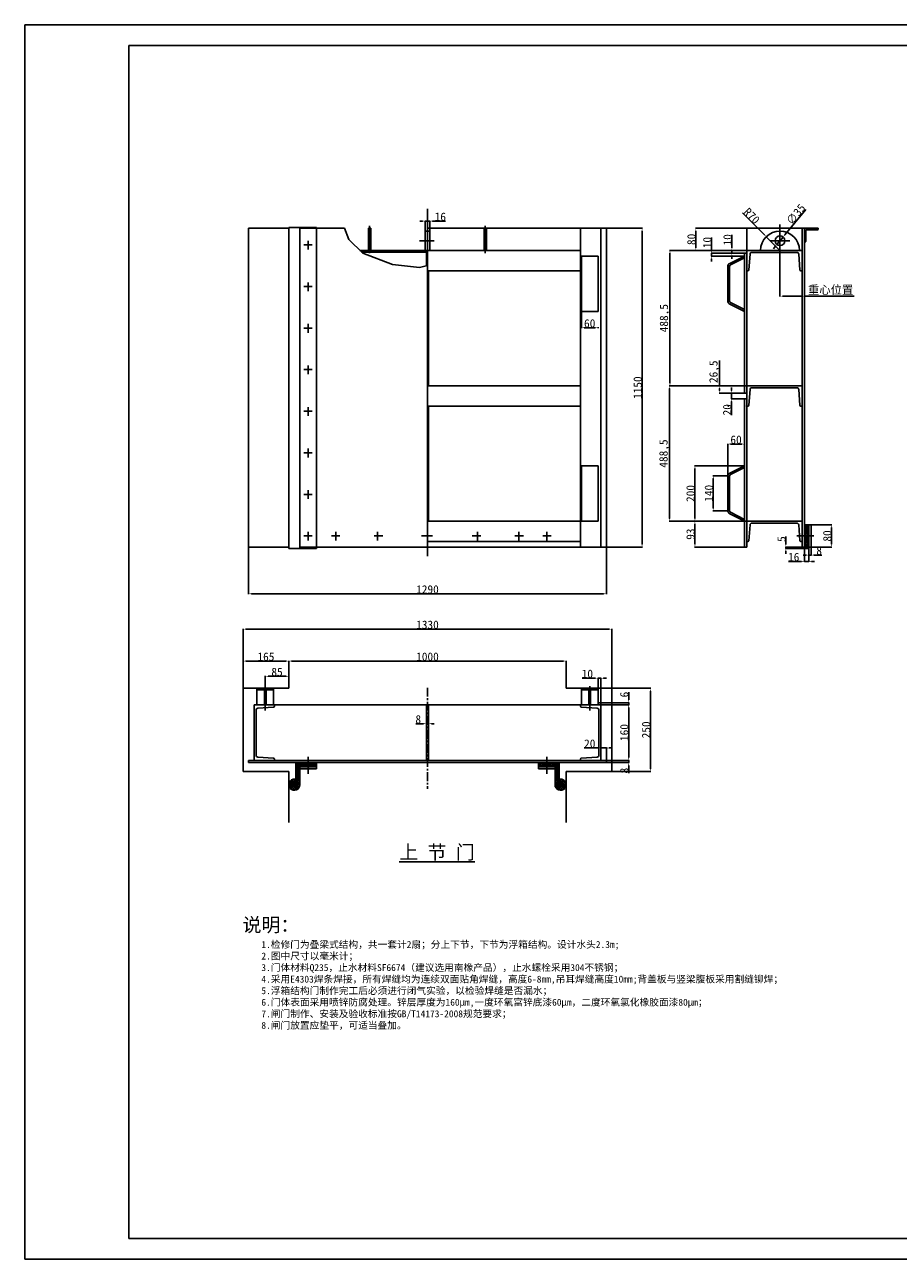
# Model space of a CAD drawing. Header units: millimetres. Extents: x -34 to 6266, y 2090 to 6545.
# Tile 1 of 2: x -34 to 3116, y 2090 to 6545. Entities that reach past the tile are written whole.
import ezdxf

# ---------------------------------------------------------------- set-up
doc = ezdxf.new("R2010")
doc.units = ezdxf.units.MM
doc.linetypes.add('CENTER', pattern=[50.8, 31.75, -6.35, 6.35, -6.35])
doc.dimstyles.new('ISO-25', dxfattribs={"dimtxt": 30, "dimasz": 10, "dimexe": 1.25, "dimexo": 0.625, "dimtad": 1, "dimtxsty": 'Standard', "dimcen": 2.5, "dimadec": 0, "dimazin": 0, "dimtfac": 1, "dimtmove": 0, "dimatfit": 3, "dimfxl": 1, "dimarcsym": 0})

# ---------------------------------------------------------------- blocks, each defined once
blk = doc.blocks.new('*D32')
at = {"color": 0, "lineweight": -2}
for p, q in [((772.9, 4659.7), (772.9, 4490.2)), ((2062.9, 4659.7), (2062.9, 4490.2)), ((782.9, 4491.5), (2052.9, 4491.5))]:
    blk.add_line(p, q, dxfattribs=at)
at = {"color": 0}
for points in [[(782.9, 4493.2), (782.9, 4489.8), (772.9, 4491.5)], [(2052.9, 4493.2), (2052.9, 4489.8), (2062.9, 4491.5)]]:
    blk.add_solid(points, dxfattribs=at)
at = {"layer": 'Defpoints', "color": 0}
for p in [(772.9, 4660.3), (2062.9, 4660.3), (2062.9, 4491.5)]:
    blk.add_point(p, dxfattribs=at)
at = {"color": 0, "insert": (1417.9, 4507.1), "char_height": 30, "attachment_point": 5}
blk.add_mtext('1290', dxfattribs=at)
blk = doc.blocks.new('*D33')
at = {"color": 0, "lineweight": -2}
for p, q in [((917.9, 4212.7), (917.9, 4250)), ((927.9, 4248.7), (1907.9, 4248.7)), ((1917.9, 4212.7), (1917.9, 4250))]:
    blk.add_line(p, q, dxfattribs=at)
at = {"color": 0}
for points in [[(927.9, 4250.4), (927.9, 4247.1), (917.9, 4248.7)], [(1907.9, 4250.4), (1907.9, 4247.1), (1917.9, 4248.7)]]:
    blk.add_solid(points, dxfattribs=at)
at = {"layer": 'Defpoints', "color": 0}
for p in [(1917.9, 4248.7), (917.9, 4212), (1917.9, 4212)]:
    blk.add_point(p, dxfattribs=at)
at = {"color": 0, "insert": (1417.9, 4264.4), "char_height": 30, "attachment_point": 5}
blk.add_mtext('1000', dxfattribs=at)
blk = doc.blocks.new('*D34')
at = {"color": 0, "lineweight": -2}
for p, q in [((752.9, 4151.1), (752.9, 4365.2)), ((762.9, 4364), (2072.9, 4364)), ((2082.9, 4151.1), (2082.9, 4365.2))]:
    blk.add_line(p, q, dxfattribs=at)
at = {"color": 0}
for points in [[(762.9, 4365.6), (762.9, 4362.3), (752.9, 4364)], [(2072.9, 4365.6), (2072.9, 4362.3), (2082.9, 4364)]]:
    blk.add_solid(points, dxfattribs=at)
at = {"layer": 'Defpoints', "color": 0}
for p in [(2082.9, 4364), (752.9, 4150.5), (2082.9, 4150.5)]:
    blk.add_point(p, dxfattribs=at)
at = {"color": 0, "insert": (1417.9, 4379.6), "char_height": 30, "attachment_point": 5}
blk.add_mtext('1330', dxfattribs=at)
blk = doc.blocks.new('*D35')
at = {"color": 0, "lineweight": -2}
for p, q in [((2083.5, 4150.5), (2223.4, 4150.5)), ((2222.1, 3860.4), (2222.1, 4140.5)), ((2083.5, 3850.4), (2223.4, 3850.4))]:
    blk.add_line(p, q, dxfattribs=at)
at = {"color": 0}
for points in [[(2220.4, 4140.5), (2223.8, 4140.5), (2222.1, 4150.5)], [(2220.4, 3860.4), (2223.8, 3860.4), (2222.1, 3850.4)]]:
    blk.add_solid(points, dxfattribs=at)
at = {"layer": 'Defpoints', "color": 0}
for p in [(2082.9, 4150.5), (2222.1, 4150.5), (2082.9, 3850.4)]:
    blk.add_point(p, dxfattribs=at)
at = {"color": 0, "insert": (2206.5, 4000.5), "char_height": 30, "attachment_point": 5, "rotation": 90}
blk.add_mtext('250', dxfattribs=at)
blk = doc.blocks.new('*D29')
at = {"color": 0, "lineweight": -2}
for p, q in [((752.9, 4249.4), (752.9, 4250)), ((907.9, 4248.7), (762.9, 4248.7)), ((917.9, 4249.4), (917.9, 4250))]:
    blk.add_line(p, q, dxfattribs=at)
at = {"color": 0}
for points in [[(762.9, 4250.4), (762.9, 4247.1), (752.9, 4248.7)], [(907.9, 4250.4), (907.9, 4247.1), (917.9, 4248.7)]]:
    blk.add_solid(points, dxfattribs=at)
at = {"layer": 'Defpoints', "color": 0}
for p in [(752.9, 4248.7), (752.9, 4248.7), (917.9, 4248.7)]:
    blk.add_point(p, dxfattribs=at)
at = {"color": 0, "insert": (835.4, 4264.4), "char_height": 30, "attachment_point": 5}
blk.add_mtext('165', dxfattribs=at)
blk = doc.blocks.new('*D36')
at = {"color": 0, "lineweight": -2}
for p, q in [((2063.5, 5810.3), (2192.9, 5810.3)), ((2191.7, 5800.3), (2191.7, 4670.3)), ((2063.5, 4660.3), (2192.9, 4660.3))]:
    blk.add_line(p, q, dxfattribs=at)
at = {"color": 0}
for points in [[(2190, 5800.3), (2193.4, 5800.3), (2191.7, 5810.3)], [(2190, 4670.3), (2193.4, 4670.3), (2191.7, 4660.3)]]:
    blk.add_solid(points, dxfattribs=at)
at = {"layer": 'Defpoints', "color": 0}
for p in [(2062.9, 5810.3), (2062.9, 4660.3), (2191.7, 4660.3)]:
    blk.add_point(p, dxfattribs=at)
at = {"color": 0, "insert": (2176.1, 5235.3), "char_height": 30, "attachment_point": 5, "rotation": 90}
blk.add_mtext('1150', dxfattribs=at)
blk = doc.blocks.new('*D37')
at = {"color": 0, "lineweight": -2}
for p, q in [((2568.4, 4753.3), (2381, 4753.3)), ((2382.3, 4743.3), (2382.3, 4670.3)), ((2560.4, 4660.3), (2381, 4660.3))]:
    blk.add_line(p, q, dxfattribs=at)
at = {"color": 0}
for points in [[(2380.6, 4743.3), (2383.9, 4743.3), (2382.3, 4753.3)], [(2380.6, 4670.3), (2383.9, 4670.3), (2382.3, 4660.3)]]:
    blk.add_solid(points, dxfattribs=at)
at = {"layer": 'Defpoints', "color": 0}
for p in [(2569, 4753.3), (2382.3, 4660.3), (2561, 4660.3)]:
    blk.add_point(p, dxfattribs=at)
at = {"color": 0, "insert": (2366.6, 4706.8), "char_height": 30, "attachment_point": 5, "rotation": 90}
blk.add_mtext('93', dxfattribs=at)
blk = doc.blocks.new('*D38')
at = {"color": 0, "lineweight": -2}
for p, q in [((2560.4, 4953.5), (2381, 4953.5)), ((2382.3, 4943.5), (2382.3, 4763.3)), ((2382.9, 4753.3), (2383.5, 4753.3))]:
    blk.add_line(p, q, dxfattribs=at)
at = {"color": 0}
for points in [[(2380.6, 4943.5), (2383.9, 4943.5), (2382.3, 4953.5)], [(2380.6, 4763.3), (2383.9, 4763.3), (2382.3, 4753.3)]]:
    blk.add_solid(points, dxfattribs=at)
at = {"layer": 'Defpoints', "color": 0}
for p in [(2561, 4953.5), (2382.3, 4753.3), (2382.3, 4753.3)]:
    blk.add_point(p, dxfattribs=at)
at = {"color": 0, "insert": (2366.6, 4853.4), "char_height": 30, "attachment_point": 5, "rotation": 90}
blk.add_mtext('200', dxfattribs=at)
blk = doc.blocks.new('*D39')
at = {"color": 0, "lineweight": -2}
for p, q in [((2500.5, 4917.4), (2447, 4917.4)), ((2448.2, 4907.4), (2448.2, 4800.9)), ((2500.4, 4790.9), (2447, 4790.9))]:
    blk.add_line(p, q, dxfattribs=at)
at = {"color": 0}
for points in [[(2446.5, 4907.4), (2449.9, 4907.4), (2448.2, 4917.4)], [(2446.5, 4800.9), (2449.9, 4800.9), (2448.2, 4790.9)]]:
    blk.add_solid(points, dxfattribs=at)
at = {"layer": 'Defpoints', "color": 0}
for p in [(2501.1, 4917.4), (2448.2, 4790.9), (2501, 4790.9)]:
    blk.add_point(p, dxfattribs=at)
at = {"color": 0, "insert": (2432.6, 4854.1), "char_height": 30, "attachment_point": 5, "rotation": 90}
blk.add_mtext('140', dxfattribs=at)
blk = doc.blocks.new('*D40')
at = {"color": 0, "lineweight": -2}
for p, q in [((2500.5, 4918), (2500.5, 5033)), ((2510.5, 5031.8), (2551, 5031.8)), ((2561, 5031), (2561, 5033))]:
    blk.add_line(p, q, dxfattribs=at)
at = {"color": 0}
for points in [[(2510.5, 5033.4), (2510.5, 5030.1), (2500.5, 5031.8)], [(2551, 5033.4), (2551, 5030.1), (2561, 5031.8)]]:
    blk.add_solid(points, dxfattribs=at)
at = {"layer": 'Defpoints', "color": 0}
for p in [(2561, 5031.8), (2561, 5030.4), (2500.5, 4917.4)]:
    blk.add_point(p, dxfattribs=at)
at = {"color": 0, "insert": (2530.7, 5047.4), "char_height": 30, "attachment_point": 5}
blk.add_mtext('60', dxfattribs=at)
blk = doc.blocks.new('*D41')
at = {"color": 0, "lineweight": -2}
for p, q in [((2568.4, 5810.3), (2384.3, 5810.3)), ((2385.5, 5800.3), (2385.5, 5740.3)), ((2568.4, 5730.3), (2384.3, 5730.3))]:
    blk.add_line(p, q, dxfattribs=at)
at = {"color": 0}
for points in [[(2383.9, 5800.3), (2387.2, 5800.3), (2385.5, 5810.3)], [(2383.9, 5740.3), (2387.2, 5740.3), (2385.5, 5730.3)]]:
    blk.add_solid(points, dxfattribs=at)
at = {"layer": 'Defpoints', "color": 0}
for p in [(2569, 5810.3), (2385.5, 5730.3), (2569, 5730.3)]:
    blk.add_point(p, dxfattribs=at)
at = {"color": 0, "insert": (2369.9, 5770.3), "char_height": 30, "attachment_point": 5, "rotation": 90}
blk.add_mtext('80', dxfattribs=at)
blk = doc.blocks.new('*D42')
at = {"color": 0, "lineweight": -2}
for p, q in [((2515.5, 5740.3), (2515.5, 5787.2)), ((2514.9, 5730.3), (2514.3, 5730.3)), ((2560.4, 5720.3), (2514.3, 5720.3)), ((2515.5, 5720.3), (2515.5, 5730.3)), ((2515.5, 5710.3), (2515.5, 5700.3))]:
    blk.add_line(p, q, dxfattribs=at)
at = {"color": 0}
for points in [[(2513.9, 5740.3), (2517.2, 5740.3), (2515.5, 5730.3)], [(2513.9, 5710.3), (2517.2, 5710.3), (2515.5, 5720.3)]]:
    blk.add_solid(points, dxfattribs=at)
at = {"layer": 'Defpoints', "color": 0}
for p in [(2515.5, 5730.3), (2515.5, 5730.3), (2561, 5720.3)]:
    blk.add_point(p, dxfattribs=at)
at = {"color": 0, "insert": (2499.9, 5768.8), "char_height": 30, "attachment_point": 5, "rotation": 90}
blk.add_mtext('10', dxfattribs=at)
blk = doc.blocks.new('*D43')
at = {"color": 0, "lineweight": -2}
for p, q in [((2442.4, 5730.3), (2442.4, 5777.2)), ((2559.8, 5720.3), (2441.2, 5720.3)), ((2560.4, 5710.3), (2441.2, 5710.3)), ((2442.4, 5710.3), (2442.4, 5720.3)), ((2442.4, 5700.3), (2442.4, 5690.3))]:
    blk.add_line(p, q, dxfattribs=at)
at = {"color": 0}
for points in [[(2440.8, 5730.3), (2444.1, 5730.3), (2442.4, 5720.3)], [(2440.8, 5700.3), (2444.1, 5700.3), (2442.4, 5710.3)]]:
    blk.add_solid(points, dxfattribs=at)
at = {"layer": 'Defpoints', "color": 0}
for p in [(2442.4, 5720.3), (2560.4, 5720.3), (2561, 5710.3)]:
    blk.add_point(p, dxfattribs=at)
at = {"color": 0, "insert": (2426.8, 5758.8), "char_height": 30, "attachment_point": 5, "rotation": 90}
blk.add_mtext('10', dxfattribs=at)
blk = doc.blocks.new('*D44')
at = {"color": 0, "lineweight": -2}
for p, q in [((2568.4, 5241.8), (2289.4, 5241.8)), ((2290.7, 5231.8), (2290.7, 4763.3)), ((2568.4, 4753.3), (2289.4, 4753.3))]:
    blk.add_line(p, q, dxfattribs=at)
at = {"color": 0}
for points in [[(2289, 5231.8), (2292.3, 5231.8), (2290.7, 5241.8)], [(2289, 4763.3), (2292.3, 4763.3), (2290.7, 4753.3)]]:
    blk.add_solid(points, dxfattribs=at)
at = {"layer": 'Defpoints', "color": 0}
for p in [(2569, 5241.8), (2290.7, 4753.3), (2569, 4753.3)]:
    blk.add_point(p, dxfattribs=at)
at = {"color": 0, "insert": (2272.6, 4997.6), "char_height": 30, "attachment_point": 5, "rotation": 90}
blk.add_mtext('488,5', dxfattribs=at)
blk = doc.blocks.new('*D31')
at = {"color": 0, "lineweight": -2}
for p, q in [((2568.4, 5730.3), (2291.1, 5730.3)), ((2292.3, 5720.3), (2292.3, 5251.8)), ((2568.4, 5241.8), (2291.1, 5241.8))]:
    blk.add_line(p, q, dxfattribs=at)
at = {"color": 0}
for points in [[(2290.7, 5720.3), (2294, 5720.3), (2292.3, 5730.3)], [(2290.7, 5251.8), (2294, 5251.8), (2292.3, 5241.8)]]:
    blk.add_solid(points, dxfattribs=at)
at = {"layer": 'Defpoints', "color": 0}
for p in [(2569, 5730.3), (2292.3, 5241.8), (2569, 5241.8)]:
    blk.add_point(p, dxfattribs=at)
at = {"color": 0, "insert": (2274.2, 5486.1), "char_height": 30, "attachment_point": 5, "rotation": 90}
blk.add_mtext('488,5', dxfattribs=at)
blk = doc.blocks.new('*D45')
at = {"color": 0, "lineweight": -2}
for p, q in [((2032.9, 3935.1), (1983.3, 3935.1)), ((2042.9, 3935.7), (2042.9, 3936.3)), ((2062.9, 3935.1), (2042.9, 3935.1)), ((2062.9, 3891.1), (2062.9, 3936.3)), ((2072.9, 3935.1), (2082.9, 3935.1))]:
    blk.add_line(p, q, dxfattribs=at)
at = {"color": 0}
for points in [[(2032.9, 3936.8), (2032.9, 3933.4), (2042.9, 3935.1)], [(2072.9, 3936.8), (2072.9, 3933.4), (2062.9, 3935.1)]]:
    blk.add_solid(points, dxfattribs=at)
at = {"layer": 'Defpoints', "color": 0}
for p in [(2042.9, 3935.1), (2042.9, 3935.1), (2062.9, 3890.5)]:
    blk.add_point(p, dxfattribs=at)
at = {"color": 0, "insert": (2003.1, 3950.7), "char_height": 30, "attachment_point": 5}
blk.add_mtext('20', dxfattribs=at)
blk = doc.blocks.new('*D46')
at = {"color": 0, "lineweight": -2}
for p, q in [((2032.9, 4151.1), (2032.9, 4188.3)), ((2042.9, 4091.1), (2042.9, 4188.3)), ((2022.9, 4187), (1976, 4187)), ((2042.9, 4187), (2032.9, 4187)), ((2052.9, 4187), (2062.9, 4187))]:
    blk.add_line(p, q, dxfattribs=at)
at = {"color": 0}
for points in [[(2022.9, 4188.7), (2022.9, 4185.3), (2032.9, 4187)], [(2052.9, 4188.7), (2052.9, 4185.3), (2042.9, 4187)]]:
    blk.add_solid(points, dxfattribs=at)
at = {"layer": 'Defpoints', "color": 0}
for p in [(2032.9, 4187), (2032.9, 4150.5), (2042.9, 4090.5)]:
    blk.add_point(p, dxfattribs=at)
at = {"color": 0, "insert": (1994.4, 4202.6), "char_height": 30, "attachment_point": 5}
blk.add_mtext('10', dxfattribs=at)
blk = doc.blocks.new('*D47')
at = {"color": 0, "lineweight": -2}
for p, q in [((1972.9, 5509.7), (1972.9, 5450.2)), ((2022.9, 5451.5), (1982.9, 5451.5)), ((2032.9, 5454), (2032.9, 5450.2))]:
    blk.add_line(p, q, dxfattribs=at)
at = {"color": 0}
for points in [[(1982.9, 5453.1), (1982.9, 5449.8), (1972.9, 5451.5)], [(2022.9, 5453.1), (2022.9, 5449.8), (2032.9, 5451.5)]]:
    blk.add_solid(points, dxfattribs=at)
at = {"layer": 'Defpoints', "color": 0}
for p in [(1972.9, 5510.3), (1972.9, 5451.5), (2032.9, 5454.6)]:
    blk.add_point(p, dxfattribs=at)
at = {"color": 0, "insert": (2002.9, 5467.1), "char_height": 30, "attachment_point": 5}
blk.add_mtext('60', dxfattribs=at)
blk = doc.blocks.new('*D48')
at = {"color": 0, "lineweight": -2}
for p, q in [((2560.4, 5215.3), (2512.9, 5215.3)), ((2514.2, 5225.3), (2514.2, 5235.3)), ((2514.2, 5215.3), (2514.2, 5195.3)), ((2560.4, 5195.3), (2512.9, 5195.3)), ((2514.2, 5185.3), (2514.2, 5135.7))]:
    blk.add_line(p, q, dxfattribs=at)
at = {"color": 0}
for points in [[(2512.5, 5225.3), (2515.9, 5225.3), (2514.2, 5215.3)], [(2512.5, 5185.3), (2515.9, 5185.3), (2514.2, 5195.3)]]:
    blk.add_solid(points, dxfattribs=at)
at = {"layer": 'Defpoints', "color": 0}
for p in [(2561, 5215.3), (2514.2, 5195.3), (2561, 5195.3)]:
    blk.add_point(p, dxfattribs=at)
at = {"color": 0, "insert": (2498.6, 5155.5), "char_height": 30, "attachment_point": 5, "rotation": 90}
blk.add_mtext('20', dxfattribs=at)
blk = doc.blocks.new('*D49')
at = {"color": 0, "lineweight": -2}
for p, q in [((2471, 5241.8), (2471, 5333.6)), ((2473.3, 5241.8), (2469.8, 5241.8)), ((2560.4, 5215.3), (2469.8, 5215.3)), ((2471, 5225.3), (2471, 5231.8))]:
    blk.add_line(p, q, dxfattribs=at)
at = {"color": 0}
for points in [[(2469.4, 5231.8), (2472.7, 5231.8), (2471, 5241.8)], [(2469.4, 5225.3), (2472.7, 5225.3), (2471, 5215.3)]]:
    blk.add_solid(points, dxfattribs=at)
at = {"layer": 'Defpoints', "color": 0}
for p in [(2471, 5241.8), (2473.9, 5241.8), (2561, 5215.3)]:
    blk.add_point(p, dxfattribs=at)
at = {"color": 0, "insert": (2452.9, 5292.7), "char_height": 30, "attachment_point": 5, "rotation": 90}
blk.add_mtext('26,5', dxfattribs=at)
blk = doc.blocks.new('*D50')
at = {"color": 0, "lineweight": -2}
for p, q in [((2063.5, 3890.5), (2144.6, 3890.5)), ((2063.5, 3882.5), (2144.6, 3882.5)), ((2143.4, 3900.5), (2143.4, 3910.5)), ((2143.4, 3890.5), (2143.4, 3882.5)), ((2143.4, 3872.5), (2143.4, 3844.2))]:
    blk.add_line(p, q, dxfattribs=at)
at = {"color": 0}
for points in [[(2141.7, 3900.5), (2145, 3900.5), (2143.4, 3890.5)], [(2141.7, 3872.5), (2145, 3872.5), (2143.4, 3882.5)]]:
    blk.add_solid(points, dxfattribs=at)
at = {"layer": 'Defpoints', "color": 0}
for p in [(2062.9, 3890.5), (2062.9, 3882.5), (2143.4, 3882.5)]:
    blk.add_point(p, dxfattribs=at)
at = {"color": 0, "insert": (2127.7, 3853.4), "char_height": 30, "attachment_point": 5, "rotation": 90}
blk.add_mtext('8', dxfattribs=at)
blk = doc.blocks.new('*D51')
at = {"color": 0, "lineweight": -2}
for p, q in [((2143.4, 4108.5), (2143.4, 4136.9)), ((2033.5, 4098.5), (2144.6, 4098.5)), ((2043.5, 4090.5), (2144.6, 4090.5)), ((2143.4, 4090.5), (2143.4, 4098.5)), ((2143.4, 4080.5), (2143.4, 4070.5))]:
    blk.add_line(p, q, dxfattribs=at)
at = {"color": 0}
for points in [[(2141.7, 4108.5), (2145, 4108.5), (2143.4, 4098.5)], [(2141.7, 4080.5), (2145, 4080.5), (2143.4, 4090.5)]]:
    blk.add_solid(points, dxfattribs=at)
at = {"layer": 'Defpoints', "color": 0}
for p in [(2032.9, 4098.5), (2042.9, 4090.5), (2143.4, 4098.5)]:
    blk.add_point(p, dxfattribs=at)
at = {"color": 0, "insert": (2127.7, 4127.7), "char_height": 30, "attachment_point": 5, "rotation": 90}
blk.add_mtext('6', dxfattribs=at)
blk = doc.blocks.new('*D52')
at = {"color": 0, "lineweight": -2}
for p, q in [((1403.9, 4022.7), (1375.6, 4022.7)), ((1413.9, 4023.3), (1413.9, 4023.9)), ((1421.9, 4022.7), (1413.9, 4022.7)), ((1421.9, 4023.3), (1421.9, 4023.9)), ((1431.9, 4022.7), (1441.9, 4022.7))]:
    blk.add_line(p, q, dxfattribs=at)
at = {"color": 0}
for points in [[(1403.9, 4024.4), (1403.9, 4021), (1413.9, 4022.7)], [(1431.9, 4024.4), (1431.9, 4021), (1421.9, 4022.7)]]:
    blk.add_solid(points, dxfattribs=at)
at = {"layer": 'Defpoints', "color": 0}
for p in [(1413.9, 4022.7), (1413.9, 4022.7), (1421.9, 4022.7)]:
    blk.add_point(p, dxfattribs=at)
at = {"color": 0, "insert": (1384.7, 4038.3), "char_height": 30, "attachment_point": 5}
blk.add_mtext('8', dxfattribs=at)
blk = doc.blocks.new('*D53')
at = {"color": 0, "lineweight": -2}
for p, q in [((2777, 4654.7), (2777, 4607.3)), ((2793, 4654.7), (2793, 4607.3)), ((2767, 4608.5), (2720.1, 4608.5)), ((2793, 4608.5), (2777, 4608.5)), ((2803, 4608.5), (2813, 4608.5))]:
    blk.add_line(p, q, dxfattribs=at)
at = {"color": 0}
for points in [[(2767, 4610.2), (2767, 4606.9), (2777, 4608.5)], [(2803, 4610.2), (2803, 4606.9), (2793, 4608.5)]]:
    blk.add_solid(points, dxfattribs=at)
at = {"layer": 'Defpoints', "color": 0}
for p in [(2777, 4655.3), (2793, 4655.3), (2777, 4608.5)]:
    blk.add_point(p, dxfattribs=at)
at = {"color": 0, "insert": (2738.6, 4624.2), "char_height": 30, "attachment_point": 5}
blk.add_mtext('16', dxfattribs=at)
blk = doc.blocks.new('*D54')
at = {"color": 0, "lineweight": -2}
for p, q in [((2793, 4654.7), (2793, 4629.9)), ((2801, 4659.7), (2801, 4629.9)), ((2783, 4631.2), (2773, 4631.2)), ((2793, 4631.2), (2801, 4631.2)), ((2811, 4631.2), (2839.3, 4631.2))]:
    blk.add_line(p, q, dxfattribs=at)
at = {"color": 0}
for points in [[(2783, 4632.8), (2783, 4629.5), (2793, 4631.2)], [(2811, 4632.8), (2811, 4629.5), (2801, 4631.2)]]:
    blk.add_solid(points, dxfattribs=at)
at = {"layer": 'Defpoints', "color": 0}
for p in [(2793, 4655.3), (2801, 4660.3), (2801, 4631.2)]:
    blk.add_point(p, dxfattribs=at)
at = {"color": 0, "insert": (2830.1, 4646.8), "char_height": 30, "attachment_point": 5}
blk.add_mtext('8', dxfattribs=at)
blk = doc.blocks.new('*D55')
at = {"color": 0, "lineweight": -2}
for p, q in [((2710.1, 4670.3), (2710.1, 4697.7)), ((2768.4, 4660.3), (2708.9, 4660.3)), ((2776.4, 4655.3), (2708.9, 4655.3)), ((2710.1, 4655.3), (2710.1, 4660.3)), ((2710.1, 4645.3), (2710.1, 4635.3))]:
    blk.add_line(p, q, dxfattribs=at)
at = {"color": 0}
for points in [[(2708.4, 4670.3), (2711.8, 4670.3), (2710.1, 4660.3)], [(2708.4, 4645.3), (2711.8, 4645.3), (2710.1, 4655.3)]]:
    blk.add_solid(points, dxfattribs=at)
at = {"layer": 'Defpoints', "color": 0}
for p in [(2710.1, 4660.3), (2769, 4660.3), (2777, 4655.3)]:
    blk.add_point(p, dxfattribs=at)
at = {"color": 0, "insert": (2694.5, 4689), "char_height": 30, "attachment_point": 5, "rotation": 90}
blk.add_mtext('5', dxfattribs=at)
blk = doc.blocks.new('*D56')
at = {"color": 0, "lineweight": -2}
for p, q in [((2801.6, 4740.3), (2876.5, 4740.3)), ((2875.3, 4670.3), (2875.3, 4730.3)), ((2801.6, 4660.3), (2876.5, 4660.3))]:
    blk.add_line(p, q, dxfattribs=at)
at = {"color": 0}
for points in [[(2873.6, 4730.3), (2876.9, 4730.3), (2875.3, 4740.3)], [(2873.6, 4670.3), (2876.9, 4670.3), (2875.3, 4660.3)]]:
    blk.add_solid(points, dxfattribs=at)
at = {"layer": 'Defpoints', "color": 0}
for p in [(2801, 4740.3), (2875.3, 4740.3), (2801, 4660.3)]:
    blk.add_point(p, dxfattribs=at)
at = {"color": 0, "insert": (2859.6, 4700.3), "char_height": 30, "attachment_point": 5, "rotation": 90}
blk.add_mtext('80', dxfattribs=at)
blk = doc.blocks.new('*D30')
at = {"color": 0, "lineweight": -2}
for p, q in [((2043.5, 4091.1), (2144.6, 4091.1)), ((2143.4, 4081.1), (2143.4, 3900.5)), ((2063.5, 3890.5), (2144.6, 3890.5))]:
    blk.add_line(p, q, dxfattribs=at)
at = {"color": 0}
for points in [[(2141.7, 4081.1), (2145, 4081.1), (2143.4, 4091.1)], [(2141.7, 3900.5), (2145, 3900.5), (2143.4, 3890.5)]]:
    blk.add_solid(points, dxfattribs=at)
at = {"layer": 'Defpoints', "color": 0}
for p in [(2042.9, 4091.1), (2062.9, 3890.5), (2143.4, 3890.5)]:
    blk.add_point(p, dxfattribs=at)
at = {"color": 0, "insert": (2127.7, 3990.8), "char_height": 30, "attachment_point": 5, "rotation": 90}
blk.add_mtext('160', dxfattribs=at)
blk = doc.blocks.new('*D58')
at = {"color": 0, "lineweight": -2}
for p, q in [((832.9, 4158.9), (832.9, 4195)), ((842.9, 4193.7), (907.9, 4193.7)), ((917.9, 4192.3), (917.9, 4195))]:
    blk.add_line(p, q, dxfattribs=at)
at = {"color": 0}
for points in [[(842.9, 4195.4), (842.9, 4192.1), (832.9, 4193.7)], [(907.9, 4195.4), (907.9, 4192.1), (917.9, 4193.7)]]:
    blk.add_solid(points, dxfattribs=at)
at = {"layer": 'Defpoints', "color": 0}
for p in [(917.9, 4193.7), (917.9, 4191.7), (832.9, 4158.2)]:
    blk.add_point(p, dxfattribs=at)
at = {"color": 0, "insert": (875.4, 4209.4), "char_height": 30, "attachment_point": 5}
blk.add_mtext('85', dxfattribs=at)
blk = doc.blocks.new('*D75')
at = {"color": 0, "lineweight": -2}
for p, q in [((1399.9, 5836.3), (1389.9, 5836.3)), ((1409.9, 5800.9), (1409.9, 5837.5)), ((1409.9, 5836.3), (1425.9, 5836.3)), ((1425.9, 5800.9), (1425.9, 5837.5)), ((1435.9, 5836.3), (1482.8, 5836.3))]:
    blk.add_line(p, q, dxfattribs=at)
at = {"color": 0}
for points in [[(1399.9, 5838), (1399.9, 5834.6), (1409.9, 5836.3)], [(1435.9, 5838), (1435.9, 5834.6), (1425.9, 5836.3)]]:
    blk.add_solid(points, dxfattribs=at)
at = {"layer": 'Defpoints', "color": 0}
for p in [(1425.9, 5836.3), (1409.9, 5800.3), (1425.9, 5800.3)]:
    blk.add_point(p, dxfattribs=at)
at = {"color": 0, "insert": (1464.3, 5851.9), "char_height": 30, "attachment_point": 5}
blk.add_mtext('16', dxfattribs=at)
blk = doc.blocks.new('*D76')
at = {"color": 0, "lineweight": -2}
for p, q in [((2554.4, 5866), (2632.7, 5787.1)), ((2689, 5730.3), (2639.7, 5780))]:
    blk.add_line(p, q, dxfattribs=at)
at = {"color": 0}
blk.add_solid([(2633.9, 5788.3), (2631.5, 5785.9), (2639.7, 5780)], dxfattribs=at)
at = {"layer": 'Defpoints', "color": 0}
for p in [(2639.7, 5780), (2689, 5730.3)]:
    blk.add_point(p, dxfattribs=at)
at = {"color": 0, "insert": (2587.2, 5855.1), "char_height": 30, "attachment_point": 5, "rotation": 314.7783}
blk.add_mtext('R70', dxfattribs=at)
blk = doc.blocks.new('*D77')
at = {"color": 0, "lineweight": -2}
for p, q in [((2781.8, 5878), (2706.5, 5786.5)), ((2677.9, 5751.8), (2700.1, 5778.8)), ((2671.5, 5744.1), (2665.2, 5736.4))]:
    blk.add_line(p, q, dxfattribs=at)
at = {"color": 0}
for points in [[(2670.3, 5745.1), (2672.8, 5743), (2677.9, 5751.8)], [(2705.2, 5787.6), (2707.8, 5785.5), (2700.1, 5778.8)]]:
    blk.add_solid(points, dxfattribs=at)
at = {"layer": 'Defpoints', "color": 0}
for p in [(2677.9, 5751.8), (2700.1, 5778.8)]:
    blk.add_point(p, dxfattribs=at)
at = {"color": 0, "insert": (2745.9, 5860.8), "char_height": 30, "attachment_point": 5, "rotation": 50.5288}
blk.add_mtext('∅35', dxfattribs=at)
blk = doc.blocks.new('*D78')
at = {"color": 0, "lineweight": -2}
for p, q in [((2689, 5695.8), (2689, 5564.3)), ((2699, 5565.5), (2767, 5565.5)), ((2777, 5566.4), (2777, 5564.3)), ((2777, 5565.5), (2956.4, 5565.5))]:
    blk.add_line(p, q, dxfattribs=at)
at = {"color": 0}
for points in [[(2699, 5567.2), (2699, 5563.9), (2689, 5565.5)], [(2767, 5567.2), (2767, 5563.9), (2777, 5565.5)]]:
    blk.add_solid(points, dxfattribs=at)
at = {"layer": 'Defpoints', "color": 0}
for p in [(2689, 5696.4), (2777, 5567), (2777, 5565.5)]:
    blk.add_point(p, dxfattribs=at)
at = {"color": 0, "insert": (2871.7, 5586.6), "char_height": 30, "attachment_point": 5}
blk.add_mtext('{\\fFangSong|b0|i0|c134|p49;重心位置} ', dxfattribs=at)

msp = doc.modelspace()

# ---------------------------------------------------------------- hatches: boundary and pattern name
h = msp.add_hatch()
h.set_pattern_fill('ANSI37', color=6, scale=1.5, style=0)
h.set_pattern_definition([(45, (-1431.7307, 1106.794), (-3.367596, 3.367596), []), (135, (-1431.7307, 1106.794), (-3.367596, -3.367596), [])])
h.paths.add_polyline_path([(2777.023, 4655.317), (2793.023, 4655.317), (2793.023, 4700.317), (2777.023, 4700.317)])
h.paths.add_polyline_path([(2793.023, 4740.317), (2777.023, 4740.317), (2777.023, 4700.317), (2793.023, 4700.317)])
h = msp.add_hatch()
h.set_pattern_fill('ANSI37', color=6, scale=1.5, style=0)
h.set_pattern_definition([(45, (-1153.0517, 1106.794), (-3.367596, 3.367596), []), (135, (-1153.0517, 1106.794), (-3.367596, -3.367596), [])])
h.paths.add_polyline_path([(957.873, 3867.491), (987.873, 3867.491), (987.873, 3882.491), (942.873, 3882.491), (942.873, 3825.404, -0.43995086), (939.612, 3822.416, 2.57111519), (957.873, 3802.491)])
h.paths.add_polyline_path([(940.873, 3802.491, -1), (934.873, 3802.491, -1)], flags=16)
h.paths.add_polyline_path([(1017.873, 3882.491), (987.873, 3882.491), (987.873, 3867.491), (1017.873, 3867.491)])
h = msp.add_hatch()
h.set_pattern_fill('ANSI37', color=6, scale=1.5, style=0)
h.set_pattern_definition([(135, (3988.798, 1106.794), (3.367596, 3.367596), []), (45, (3988.798, 1106.794), (3.367596, -3.367596), [])])
h.paths.add_polyline_path([(1877.873, 3867.491), (1847.873, 3867.491), (1847.873, 3882.491), (1892.873, 3882.491), (1892.873, 3825.404, 0.43995086), (1896.134, 3822.416, -2.57111519), (1877.873, 3802.491)])
h.paths.add_polyline_path([(1894.873, 3802.491, 1), (1900.873, 3802.491, 1)], flags=16)
h.paths.add_polyline_path([(1817.873, 3882.491), (1847.873, 3882.491), (1847.873, 3867.491), (1817.873, 3867.491)])

# ---------------------------------------------------------------- linework, layer by layer
at = {"color": 1}
for p, q in [((-34.421, 2090.058), (-34.421, 6545.058)), ((-34.421, 6545.058), (6265.579, 6545.058)), ((340.579, 6470.058), (6190.579, 6470.058)), ((340.579, 2165.058), (340.579, 6470.058)), ((2689.023, 5824.217), (2689.023, 5696.444)), ((340.579, 2165.058), (6190.579, 2165.058)), ((-34.421, 2090.058), (6265.579, 2090.058))]:
    msp.add_line(p, q, dxfattribs=at)
for p, q in [((1417.873, 5880.71), (1417.873, 4626.862)), ((772.873, 5810.317), (772.873, 4660.317)), ((772.873, 5810.317), (917.873, 5810.317)), ((917.873, 5813.317), (917.873, 4655.317)), ((917.873, 5813.317), (1017.873, 5813.317)), ((957.873, 4655.317), (957.873, 5813.317)), ((957.873, 5810.317), (1118.929, 5810.317)), ((1017.873, 5813.317), (1017.873, 4655.317)), ((1134.491, 5769.921), (1118.929, 5810.317)), ((1205.373, 5810.317), (1205.373, 5730.317)), ((1205.373, 5810.317), (1213.373, 5810.317)), ((1209.373, 5819.405), (1209.373, 5720.125)), ((1213.373, 5810.317), (1213.373, 5730.317)), ((1409.873, 5800.317), (1409.873, 5730.317)), ((1409.873, 5800.317), (1425.873, 5800.317)), ((1417.873, 5810.317), (2062.873, 5810.317)), ((1425.873, 5800.317), (1425.873, 5730.317)), ((1622.373, 5810.317), (1622.373, 5730.317)), ((1626.373, 5819.405), (1626.373, 5720.125)), ((1630.373, 5810.317), (1630.373, 5730.317)), ((1969.873, 5810.317), (1969.873, 4660.317)), ((2042.873, 4660.317), (2042.873, 5810.317)), ((2062.873, 5810.317), (2062.873, 4660.317)), ((2569.023, 5810.317), (2569.023, 4660.317)), ((2569.023, 5810.317), (2827.023, 5810.317)), ((2769.023, 5810.317), (2769.023, 4660.317)), ((2777.023, 5810.317), (2777.023, 4660.317)), ((2782.023, 5802.817), (2782.023, 5762.817)), ((2784.523, 5805.317), (2824.523, 5805.317)), ((2827.023, 5810.317), (2827.023, 5807.817)), ((971.661, 5750.317), (1002.3, 5750.317)), ((987.873, 5765.21), (987.873, 5733.713)), ((1184.377, 5720.035), (1134.491, 5769.921)), ((1442.055, 5765.317), (1389.292, 5765.317)), ((2653.472, 5765.317), (2724.054, 5765.317)), ((2659.362, 5765.317), (2721.078, 5765.317)), ((2777.023, 5760.317), (2779.523, 5760.317)), ((1174.094, 5730.317), (1969.873, 5730.317)), ((1180.594, 5723.817), (1417.873, 5723.817)), ((1291.977, 5680.155), (1184.377, 5720.035)), ((1413.873, 5723.817), (1413.873, 5675.439)), ((1972.873, 5710.317), (1972.873, 5510.317)), ((1972.873, 5710.317), (2032.873, 5710.317)), ((2032.873, 5710.317), (2032.873, 5510.317)), ((2507.657, 5683.634), (2561.023, 5710.317)), ((2510.34, 5678.267), (2561.023, 5703.609)), ((2561.023, 5720.317), (2561.023, 5215.317)), ((2569.023, 5720.317), (2561.023, 5720.317)), ((2569.023, 5730.317), (2769.023, 5730.317)), ((2576.967, 5660.102), (2581.053, 5716.82)), ((2750.012, 5723.317), (2588.035, 5723.317)), ((2761.079, 5660.102), (2756.994, 5716.82)), ((1389.192, 5668.825), (1291.977, 5680.155)), ((1389.192, 5668.825), (1417.873, 5676.51)), ((2501.023, 5672.901), (2501.023, 5547.734)), ((2507.023, 5672.901), (2507.023, 5547.734)), ((987.873, 5615.21), (987.873, 5583.713)), ((1417.873, 5657.317), (1969.873, 5657.317)), ((1421.873, 5657.317), (1421.873, 5241.817)), ((2569.023, 5657.317), (2573.975, 5657.317)), ((2769.023, 5657.317), (2764.072, 5657.317)), ((971.661, 5600.317), (1002.3, 5600.317)), ((2507.023, 5537.341), (2507.023, 5537.317)), ((2507.657, 5537.001), (2561.023, 5510.317)), ((2510.34, 5542.367), (2561.023, 5517.025)), ((1972.873, 5510.317), (2032.873, 5510.317)), ((2561.023, 5509.317), (2561.023, 5322.317)), ((971.661, 5450.317), (1002.3, 5450.317)), ((987.873, 5465.21), (987.873, 5433.713)), ((987.873, 5315.21), (987.873, 5283.713)), ((971.661, 5300.317), (1002.3, 5300.317)), ((1417.873, 5241.817), (1969.873, 5241.817)), ((2569.023, 5215.317), (2561.023, 5215.317)), ((2769.023, 5241.817), (2569.023, 5241.817)), ((2569.023, 5241.817), (2769.023, 5241.817)), ((2576.967, 5171.602), (2581.053, 5228.32)), ((2750.012, 5234.817), (2588.035, 5234.817)), ((2761.079, 5171.602), (2756.994, 5228.32)), ((1417.873, 5168.817), (1969.873, 5168.817)), ((1421.873, 5168.817), (1421.873, 4753.317)), ((2561.023, 5195.317), (2561.023, 4660.317)), ((2569.023, 5195.317), (2561.023, 5195.317)), ((2569.023, 5168.817), (2573.975, 5168.817)), ((2769.023, 5168.817), (2764.072, 5168.817)), ((971.661, 5150.317), (1002.3, 5150.317)), ((971.661, 5150.317), (1002.3, 5150.317)), ((987.873, 5165.21), (987.873, 5133.713)), ((987.873, 5165.21), (987.873, 5133.713)), ((971.661, 5000.317), (1002.3, 5000.317)), ((971.661, 5000.317), (1002.3, 5000.317)), ((987.873, 5015.21), (987.873, 4983.713)), ((987.873, 5015.21), (987.873, 4983.713)), ((1972.873, 4953.317), (1972.873, 4753.317)), ((1972.873, 4953.317), (2032.873, 4953.317)), ((2032.873, 4953.317), (2032.873, 4753.317)), ((2507.657, 4926.771), (2561.023, 4953.455)), ((2510.34, 4921.405), (2561.023, 4946.747)), ((2501.023, 4916.038), (2501.023, 4790.871)), ((2507.023, 4916.038), (2507.023, 4790.871)), ((987.873, 4865.21), (987.873, 4833.713)), ((987.873, 4865.21), (987.873, 4833.713)), ((971.661, 4850.317), (1002.3, 4850.317)), ((971.661, 4850.317), (1002.3, 4850.317)), ((2507.023, 4780.479), (2507.023, 4780.455)), ((2507.657, 4780.138), (2561.023, 4753.455)), ((2510.34, 4785.505), (2561.023, 4760.163)), ((2561.023, 4790.317), (2561.023, 4670.317)), ((1417.873, 4753.317), (1969.873, 4753.317)), ((1972.873, 4753.317), (2032.873, 4753.317)), ((2769.023, 4753.317), (2569.023, 4753.317)), ((2576.967, 4683.102), (2581.053, 4739.82)), ((2750.012, 4746.317), (2588.035, 4746.317)), ((2761.079, 4683.102), (2756.994, 4739.82)), ((2777.023, 4740.317), (2777.023, 4655.317)), ((2777.023, 4740.317), (2801.023, 4740.317)), ((2793.023, 4740.317), (2793.023, 4655.317)), ((2801.023, 4740.317), (2801.023, 4660.317)), ((971.661, 4700.317), (1002.3, 4700.317)), ((987.873, 4715.21), (987.873, 4683.713)), ((1071.661, 4700.317), (1102.3, 4700.317)), ((1087.873, 4715.21), (1087.873, 4683.713)), ((1225.271, 4700.317), (1256.348, 4700.317)), ((1237.873, 4715.21), (1237.873, 4683.713)), ((1396.208, 4700.317), (1436.314, 4700.317)), ((1417.873, 4680.317), (1969.873, 4680.317)), ((1610.475, 4700.317), (1579.398, 4700.317)), ((1597.873, 4715.21), (1597.873, 4683.713)), ((1764.085, 4700.317), (1733.446, 4700.317)), ((1747.873, 4715.21), (1747.873, 4683.713)), ((1864.085, 4700.317), (1833.446, 4700.317)), ((1847.873, 4715.21), (1847.873, 4683.713)), ((2569.023, 4680.317), (2573.975, 4680.317)), ((2811.553, 4700.317), (2749.543, 4700.317)), ((2769.023, 4680.317), (2764.072, 4680.317)), ((2777.023, 4700.317), (2801.023, 4700.317)), ((772.873, 4660.317), (917.873, 4660.317)), ((917.873, 4655.317), (1017.873, 4655.317)), ((957.873, 4660.317), (2062.873, 4660.317)), ((2561.023, 4660.317), (2569.023, 4660.317)), ((2777.023, 4660.317), (2769.023, 4660.317)), ((2777.023, 4655.317), (2793.023, 4655.317)), ((2793.023, 4660.317), (2801.023, 4660.317)), ((785.873, 4150.491), (845.873, 4150.491)), ((802.873, 4150.491), (862.873, 4150.491)), ((802.873, 4150.491), (802.873, 4090.491)), ((802.873, 4144.491), (862.873, 4144.491)), ((829.873, 4098.491), (829.873, 4144.491)), ((829.873, 4144.491), (829.873, 4090.491)), ((832.873, 4158.232), (832.873, 4069.919)), ((835.873, 4098.491), (835.873, 4144.491)), ((835.873, 4144.491), (835.873, 4090.491)), ((862.873, 4098.491), (862.873, 4150.491)), ((862.873, 4150.491), (862.873, 4090.491)), ((1972.873, 4098.491), (1972.873, 4150.491)), ((2032.873, 4150.491), (1972.873, 4150.491)), ((1972.873, 4150.491), (1972.873, 4090.491)), ((2032.873, 4144.491), (1972.873, 4144.491)), ((2049.873, 4150.491), (1989.873, 4150.491)), ((1999.873, 4098.491), (1999.873, 4144.491)), ((1999.873, 4144.491), (1999.873, 4090.491)), ((2002.873, 4158.232), (2002.873, 4069.919)), ((2005.873, 4098.491), (2005.873, 4144.491)), ((2005.873, 4144.491), (2005.873, 4090.491)), ((2032.873, 4150.491), (2032.873, 4090.491)), ((2032.873, 4150.491), (2032.873, 4090.491)), ((792.873, 4090.491), (2042.873, 4090.491)), ((792.873, 4090.491), (792.873, 3890.491)), ((799.873, 4071.48), (799.873, 3909.503)), ((863.089, 4082.547), (806.37, 4078.462)), ((865.873, 4090.491), (865.873, 4085.54)), ((1413.873, 4090.491), (1413.873, 3890.491)), ((1421.873, 4090.491), (1421.873, 3890.491)), ((1969.873, 4090.491), (1969.873, 4085.54)), ((1972.657, 4082.547), (2029.376, 4078.462)), ((2035.873, 4071.48), (2035.873, 3909.503)), ((2042.873, 4090.491), (2042.873, 3890.491)), ((772.873, 3890.491), (2062.873, 3890.491)), ((772.873, 3882.491), (772.873, 3890.491)), ((772.873, 3882.491), (2062.873, 3882.491)), ((863.089, 3898.435), (806.37, 3902.521)), ((865.873, 3890.491), (865.873, 3895.443)), ((942.873, 3825.404), (942.873, 3882.491)), ((987.873, 3903.491), (987.873, 3841.402)), ((1017.873, 3859.491), (1017.873, 3882.491)), ((1817.873, 3859.491), (1817.873, 3882.491)), ((1847.873, 3903.491), (1847.873, 3841.402)), ((1892.873, 3825.404), (1892.873, 3882.491)), ((1969.873, 3890.491), (1969.873, 3895.443)), ((1972.657, 3898.435), (2029.376, 3902.521)), ((2062.873, 3890.491), (2062.873, 3882.491)), ((957.873, 3867.491), (1017.873, 3867.491)), ((957.873, 3802.491), (957.873, 3867.491)), ((957.873, 3859.491), (1017.873, 3859.491)), ((1877.873, 3867.491), (1817.873, 3867.491)), ((1877.873, 3859.491), (1817.873, 3859.491)), ((1877.873, 3802.491), (1877.873, 3867.491))]:
    msp.add_line(p, q)
at = {"color": 5}
for p, q in [((917.873, 4150.491), (917.873, 4212.043)), ((1917.873, 4150.491), (1917.873, 4212.043)), ((752.873, 4150.491), (917.873, 4150.491)), ((752.873, 4150.491), (752.873, 3850.439)), ((2082.873, 4150.491), (1917.873, 4150.491)), ((2082.873, 4150.491), (2082.873, 3850.439)), ((752.873, 3850.439), (917.873, 3850.439)), ((917.873, 3850.439), (917.873, 3666.468)), ((2082.873, 3850.439), (1917.873, 3850.439)), ((1917.873, 3850.439), (1917.873, 3666.505))]:
    msp.add_line(p, q, dxfattribs=at)
at = {"linetype": 'CENTER'}
msp.add_line((1417.873, 4152.478), (1417.873, 3787.201), dxfattribs=at)
for centre, radius in [((2689.023, 5765.317), 17.5), ((937.873, 3802.491), 3), ((1897.873, 3802.491), 3)]:
    msp.add_circle(centre, radius)
for centre, radius, start, end in [((2689.023, 5730.317), 70, 0, 180), ((2784.523, 5802.817), 2.5, 90, 180), ((2824.523, 5807.817), 2.5, 270, 0), ((2779.523, 5762.817), 2.5, 270, 0), ((2588.035, 5716.317), 7, 90, 175.879844), ((2750.012, 5716.317), 7, 4.120156, 90), ((2513.023, 5672.901), 12, 116.565051, 180), ((2513.023, 5672.901), 6, 116.565051, 180), ((2573.975, 5660.317), 3, 270, 355.879844), ((2764.072, 5660.317), 3, 184.120156, 270), ((2513.023, 5547.734), 12, 180, 243.434949), ((2513.023, 5547.734), 6, 180, 243.434949), ((2588.035, 5227.817), 7, 90, 175.879844), ((2750.012, 5227.817), 7, 4.120156, 90), ((2573.975, 5171.817), 3, 270, 355.879844), ((2764.072, 5171.817), 3, 184.120156, 270), ((2513.023, 4916.038), 12, 116.565051, 180), ((2513.023, 4916.038), 6, 116.565051, 180), ((2513.023, 4790.871), 12, 180, 243.434949), ((2513.023, 4790.871), 6, 180, 243.434949), ((2588.035, 4739.317), 7, 90, 175.879844), ((2750.012, 4739.317), 7, 4.120156, 90), ((2573.975, 4683.317), 3, 270, 355.879844), ((2764.072, 4683.317), 3, 184.120156, 270), ((806.873, 4071.48), 7, 94.120156, 180), ((862.873, 4085.54), 3, 274.120156, 0), ((1972.873, 4085.54), 3, 180, 265.879844), ((2028.873, 4071.48), 7, 0, 85.879844), ((806.873, 3909.503), 7, 180, 265.879844), ((862.873, 3895.443), 3, 0, 85.879844), ((1972.873, 3895.443), 3, 94.120156, 180), ((2028.873, 3909.503), 7, 274.120156, 0), ((937.873, 3802.491), 20, 85.011458, 0), ((939.873, 3825.404), 3, 265.011458, 0), ((1897.873, 3802.491), 20, 180, 94.988542), ((1895.873, 3825.404), 3, 180, 274.988542)]:
    msp.add_arc(centre, radius, start, end)
for p in [(2502.245, 5168.817), (2569.023, 5168.817)]:
    msp.add_point(p)

# ---------------------------------------------------------------- texts
at = {"color": 1, "attachment_point": 1}
for s, insert, char_height, width in [('{\\fFangSong|b1|i0|c134|p49;\\L\\C256;上 节 门}', (1315.963, 3584.242), 50, 693.97427), ('{\\fFangSong|b1|i0|c134|p49;\\H2x;\\C256;说明：\\fSimSun|b0|i0|c134|p34;\\H0.5x;\\P    1.\\fFangSong|b0|i0|c134|p49;检修门为叠梁式结构，共一套计2扇；分上下节，下节为浮箱结构。设计水头2.3m;\\P    2.图中尺寸以毫米计；\\P    3.门体材料Q235，止水材料SF6674（建议选用南橡产品），止水螺栓采用304不锈钢；\\P    4.采用E4303焊条焊接，所有焊缝均为连续双面贴角焊缝，高度6-8mm,吊耳焊缝高度10mm;背盖板与竖梁腹板采用割缝铆焊；\\P    5.浮箱结构门制作完工后必须进行闭气实验，以检验焊缝是否漏水；\\P    6.门体表面采用喷锌防腐处理。锌层厚度为160\\fBankGothic Lt BT|b0|i0|c134|p34;µ\\fSimSun|b0|i0|c134|p2;m,\\fFangSong|b0|i0|c134|p49;一度环氧富锌底漆60\\fBankGothic Lt BT|b0|i0|c134|p34;µ\\fFangSong|b0|i0|c134|p49;m，二度环氧氯化橡胶面漆80\\fBankGothic Lt BT|b0|i0|c134|p34;µ\\fFangSong|b0|i0|c134|p49;m；\\P    7.闸门制作、安装及验收标准按GB/T14173-2008规范要求；\\P    8.闸门放置应垫平，可适当叠加。}', (750.897, 3321.891), 25, 2372.93095)]:
    msp.add_mtext(s, dxfattribs=dict(at, insert=insert, char_height=char_height, width=width))

# ---------------------------------------------------------------- dimensions: what is measured, and where the dimension line sits
at = {"color": 1}
dim = msp.add_radius_dim(center=(2689.023, 5730.317), mpoint=(2639.718, 5780.006), dimstyle='ISO-25', dxfattribs=at)
dim.commit()
dim.dimension.update_dxf_attribs({"geometry": '*D76', "text_midpoint": (2576.131, 5844.087), "dimtype": 164})
dim = msp.add_diameter_dim_2p(p1=(2677.899, 5751.808), p2=(2700.148, 5778.826), dimstyle='ISO-25', dxfattribs=at)
dim.commit()
dim.dimension.update_dxf_attribs({"geometry": '*D77', "text_midpoint": (2758.9, 5850.171), "dimtype": 163})
for base, p1, p2, picture, middle in [((1425.873, 5836.298), (1409.873, 5800.317), (1425.873, 5800.317), '*D75', (1464.331, 5851.923)), ((1972.873, 5451.453), (2032.873, 5454.617), (1972.873, 5510.317), '*D47', (2002.873, 5467.078)), ((2062.873, 4491.485), (772.873, 4660.317), (2062.873, 4660.317), '*D32', (1417.873, 4507.11)), ((2777.023, 4608.535), (2793.023, 4655.317), (2777.023, 4655.317), '*D53', (2738.565, 4624.16)), ((2801.023, 4631.174), (2793.023, 4655.317), (2801.023, 4660.317), '*D54', (2830.148, 4646.799)), ((2082.873, 4363.971), (752.873, 4150.491), (2082.873, 4150.491), '*D34', (1417.873, 4379.596)), ((752.873, 4248.745), (917.873, 4248.745), (752.873, 4248.745), '*D29', (835.373, 4264.37)), ((1917.873, 4248.745), (917.873, 4212.043), (1917.873, 4212.043), '*D33', (1417.873, 4264.37)), ((917.873, 4193.727), (832.873, 4158.232), (917.873, 4191.698), '*D58', (875.373, 4209.352)), ((2032.873, 4187.01), (2042.873, 4090.491), (2032.873, 4150.491), '*D46', (1994.415, 4202.635)), ((1413.873, 4022.69), (1421.873, 4022.69), (1413.873, 4022.69), '*D52', (1384.748, 4038.315)), ((2042.873, 3935.091), (2062.873, 3890.491), (2042.873, 3935.091), '*D45', (2003.081, 3950.716))]:
    dim = msp.add_linear_dim(base=base, p1=p1, p2=p2, dimstyle='ISO-25', dxfattribs=at)
    dim.commit()
    dim.dimension.update_dxf_attribs({"geometry": picture, "text_midpoint": middle})
for base, p1, p2, picture, middle in [((2191.687, 4660.317), (2062.873, 5810.317), (2062.873, 4660.317), '*D36', (2176.062, 5235.317)), ((2385.54, 5730.317), (2569.023, 5810.317), (2569.023, 5730.317), '*D41', (2369.915, 5770.317)), ((2442.448, 5720.317), (2561.023, 5710.317), (2560.398, 5720.317), '*D43', (2426.823, 5758.776)), ((2515.54, 5730.317), (2561.023, 5720.317), (2515.54, 5730.317), '*D42', (2499.915, 5768.776)), ((2292.349, 5241.817), (2569.023, 5730.317), (2569.023, 5241.817), '*D31', (2274.224, 5486.067)), ((2471.037, 5241.817), (2561.023, 5215.317), (2473.93, 5241.817), '*D49', (2452.912, 5292.692)), ((2290.683, 4753.317), (2569.023, 5241.817), (2569.023, 4753.317), '*D44', (2272.558, 4997.567)), ((2514.198, 5195.317), (2561.023, 5215.317), (2561.023, 5195.317), '*D48', (2498.573, 5155.526)), ((2382.256, 4660.317), (2569.023, 4753.317), (2561.023, 4660.317), '*D37', (2366.631, 4706.817)), ((2875.257, 4740.317), (2801.023, 4660.317), (2801.023, 4740.317), '*D56', (2859.632, 4700.317)), ((2710.1, 4660.317), (2777.023, 4655.317), (2769.023, 4660.317), '*D55', (2694.475, 4689.026)), ((2143.352, 3882.491), (2062.873, 3890.491), (2062.873, 3882.491), '*D50', (2127.727, 3853.366))]:
    dim = msp.add_linear_dim(base=base, p1=p1, p2=p2, angle=90, dimstyle='ISO-25', dxfattribs=at)
    dim.commit()
    dim.dimension.update_dxf_attribs({"geometry": picture, "text_midpoint": middle})
for base, p1, p2, text, picture, middle in [((2777.023, 5565.546), (2689.023, 5696.444), (2777.023, 5566.999), '{\\fFangSong|b0|i0|c134|p49;重心位置} ', '*D78', (2871.734, 5586.571)), ((2561.023, 5031.775), (2500.472, 4917.365), (2561.023, 5030.402), '60', '*D40', (2530.748, 5047.4))]:
    dim = msp.add_linear_dim(base=base, p1=p1, p2=p2, text=text, dimstyle='ISO-25', dxfattribs=at)
    dim.commit()
    dim.dimension.update_dxf_attribs({"geometry": picture, "text_midpoint": middle})
for base, p1, p2, text, picture, middle in [((2382.256, 4753.317), (2561.023, 4953.455), (2382.256, 4753.317), '200', '*D38', (2366.631, 4853.386)), ((2448.205, 4790.871), (2501.097, 4917.365), (2501.023, 4790.871), '140', '*D39', (2432.58, 4854.118)), ((2222.114, 4150.491), (2082.873, 3850.439), (2082.873, 4150.491), '250', '*D35', (2206.489, 4000.465)), ((2143.352, 4098.491), (2042.873, 4090.491), (2032.873, 4098.491), '6', '*D51', (2127.727, 4127.7)), ((2143.352, 3890.491), (2042.873, 4091.116), (2062.873, 3890.491), '160', '*D30', (2127.727, 3990.804))]:
    dim = msp.add_linear_dim(base=base, p1=p1, p2=p2, angle=90, text=text, dimstyle='ISO-25', dxfattribs=at)
    dim.commit()
    dim.dimension.update_dxf_attribs({"geometry": picture, "text_midpoint": middle})

doc.saveas('drawing.dxf')
